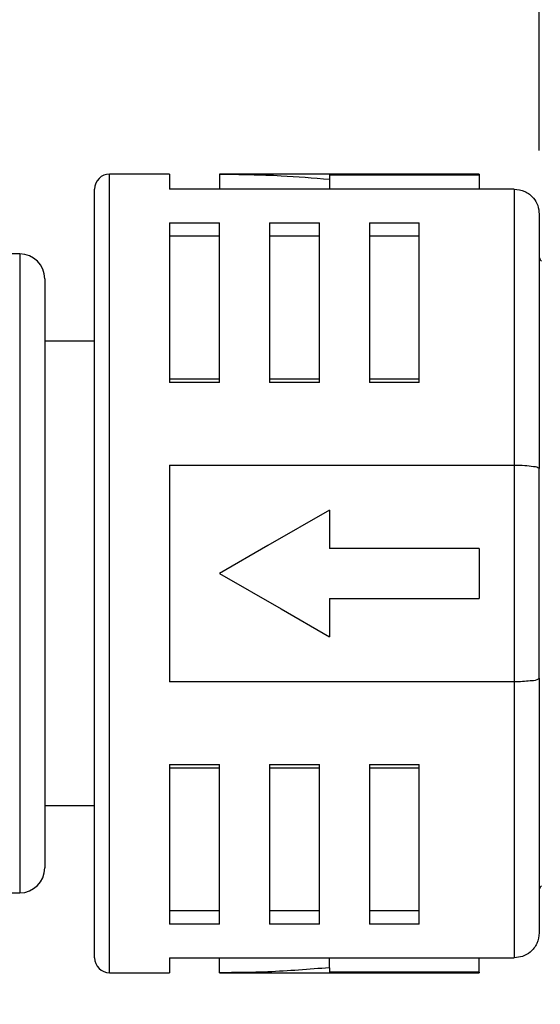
# Model space of a CAD drawing. Header units: millimetres. Extents: x 6 to 273, y 6 to 210.
# Tile 5 of 14: x 97 to 107, y 71 to 91. Entities that reach past the tile are written whole.
import ezdxf

# ---------------------------------------------------------------- set-up
doc = ezdxf.new("R2010")
doc.units = ezdxf.units.MM
doc.linetypes.add('SLD-Solid', pattern=[0])
doc.layers.add('DIMENSIONS', color=140, linetype='SLD-Solid', lineweight=25)
doc.layers.add('TEXT', color=140, linetype='SLD-Solid', lineweight=25)
doc.styles.add('SLDTEXTSTYLE0', font='TXT', dxfattribs={"width": 0.7})
doc.dimstyles.new('SLDDIMSTYLE0', dxfattribs={"dimtxt": 2.158008, "dimasz": 3.302, "dimexe": 0, "dimexo": 0.0625, "dimgap": 0.539502, "dimtad": 0, "dimtih": 1, "dimtoh": 1, "dimdec": 1, "dimrnd": 1e-09, "dimzin": 4, "dimdsep": 46, "dimtxsty": 'SLDTEXTSTYLE0', "dimsah": 1, "dimcen": 0.09, "dimadec": 0, "dimazin": 1, "dimtfac": 1, "dimtdec": 1, "dimtofl": 0, "dimtmove": 0, "dimatfit": 3, "dimfxl": 0, "dimfrac": 2, "dimtolj": 1, "dimtzin": 12, "dimarcsym": 0})
doc.dimstyles.new('SLDDIMSTYLE1', dxfattribs={"dimtxt": 2.158008, "dimasz": 3.302, "dimexe": 0, "dimexo": 0.0625, "dimgap": 0.539502, "dimtad": 0, "dimtih": 1, "dimtoh": 1, "dimdec": 1, "dimrnd": 1e-09, "dimzin": 12, "dimdsep": 46, "dimtxsty": 'SLDTEXTSTYLE0', "dimsah": 1, "dimcen": 0.09, "dimadec": 0, "dimazin": 3, "dimtfac": 1, "dimtdec": 1, "dimtofl": 0, "dimtmove": 0, "dimatfit": 3, "dimfxl": 0, "dimfrac": 2, "dimtolj": 1, "dimtzin": 12, "dimarcsym": 0})
doc.dimstyles.new('SLDDIMSTYLE2', dxfattribs={"dimtxt": 0.18, "dimasz": 3.302, "dimexe": 0, "dimexo": 0.0625, "dimgap": 0, "dimtad": 0, "dimtih": 1, "dimtoh": 1, "dimdec": 0, "dimrnd": 1e-09, "dimzin": 0, "dimdsep": 46, "dimtxsty": 'Standard', "dimsah": 1, "dimcen": 0.09, "dimadec": 0, "dimazin": 0, "dimtfac": 3.302, "dimtdec": 0, "dimtofl": 0, "dimtmove": 0, "dimatfit": 3, "dimfxl": 0, "dimfrac": 2, "dimtolj": 1, "dimtzin": 0, "dimarcsym": 0})

# ---------------------------------------------------------------- blocks, each defined once
blk = doc.blocks.new('_D_1')
at = {"layer": 'DIMENSIONS'}
for p, q in [((67.243, 85.948), (67.243, 110.845)), ((117.243, 86.239), (117.243, 110.845)), ((67.243, 107.67), (88.231, 107.67)), ((91.155, 107.67), (90.43, 107.67)), ((90.43, 107.67), (90.43, 104.241)), ((97.568, 107.67), (98.292, 107.67)), ((98.292, 107.67), (98.292, 104.241)), ((117.243, 107.67), (100.492, 107.67)), ((90.43, 104.241), (91.155, 104.241)), ((98.292, 104.241), (97.568, 104.241))]:
    blk.add_line(p, q, dxfattribs=at)
for points in [[(67.243, 107.67), (70.545, 107.162), (70.545, 108.178)], [(117.243, 107.67), (113.941, 108.178), (113.941, 107.162)]]:
    blk.add_solid(points, dxfattribs=at)
at = {"layer": 'DIMENSIONS', "char_height": 2.1167, "attachment_point": 1, "style": 'SLDTEXTSTYLE0'}
for s, insert in [('50.0', (91.155, 110.882)), ('1.97', (91.155, 106.969))]:
    blk.add_mtext(s, dxfattribs=dict(at, insert=insert))
blk = doc.blocks.new('_D_2')
at = {"layer": 'DIMENSIONS'}
for p, q in [((107.143, 88.572), (107.143, 102.082)), ((117.243, 86.239), (117.243, 102.082)), ((107.143, 98.907), (117.243, 98.907)), ((117.243, 98.907), (121.83, 98.907)), ((124.754, 98.907), (124.029, 98.907)), ((124.029, 98.907), (124.029, 95.477)), ((131.167, 98.907), (131.892, 98.907)), ((131.892, 98.907), (131.892, 95.477)), ((124.029, 95.477), (124.754, 95.477)), ((131.892, 95.477), (131.167, 95.477))]:
    blk.add_line(p, q, dxfattribs=at)
for points in [[(107.143, 98.907), (110.445, 98.399), (110.445, 99.415)], [(117.243, 98.907), (113.941, 99.415), (113.941, 98.399)]]:
    blk.add_solid(points, dxfattribs=at)
at = {"layer": 'DIMENSIONS', "char_height": 2.1167, "attachment_point": 1, "style": 'SLDTEXTSTYLE0'}
for s, insert in [('10.1', (124.754, 102.119)), ('0.40', (124.754, 98.206))]:
    blk.add_mtext(s, dxfattribs=dict(at, insert=insert))

msp = doc.modelspace()

# ---------------------------------------------------------------- linework, layer by layer
for p, q in [((99.743, 88.102), (98.543, 88.102)), ((98.543, 72.102), (98.543, 88.102)), ((99.743, 88.102), (99.743, 87.802)), ((105.943, 88.102), (100.743, 88.102)), ((100.743, 88.102), (100.743, 87.802)), ((102.943, 88.086), (105.943, 88.086)), ((102.943, 88.086), (102.943, 88)), ((102.943, 88), (102.943, 87.802)), ((105.943, 88.102), (105.943, 88.086)), ((105.943, 88.086), (105.943, 87.802)), ((98.243, 80.102), (98.243, 87.802)), ((106.643, 87.802), (99.743, 87.802)), ((106.643, 87.802), (106.643, 82.272)), ((107.143, 87.302), (107.143, 82.202)), ((99.743, 87.128), (100.743, 87.128)), ((99.743, 87.128), (99.743, 83.927)), ((100.743, 83.927), (100.743, 87.128)), ((101.743, 87.128), (102.743, 87.128)), ((101.743, 87.128), (101.743, 83.927)), ((102.743, 83.927), (102.743, 87.128)), ((103.743, 87.128), (104.743, 87.128)), ((103.743, 87.128), (103.743, 83.927)), ((104.743, 83.927), (104.743, 87.128)), ((100.743, 86.857), (99.743, 86.857)), ((102.743, 86.857), (101.743, 86.857)), ((104.743, 86.857), (103.743, 86.857)), ((96.743, 86.502), (96.343, 86.502)), ((96.743, 86.502), (96.743, 80.102)), ((97.243, 86.002), (97.243, 74.202)), ((98.243, 84.752), (97.243, 84.752)), ((99.743, 84.002), (100.743, 84.002)), ((100.743, 83.927), (99.743, 83.927)), ((101.743, 84.002), (102.743, 84.002)), ((102.743, 83.927), (101.743, 83.927)), ((103.743, 84.002), (104.743, 84.002)), ((104.743, 83.927), (103.743, 83.927)), ((99.743, 82.272), (106.643, 82.272)), ((99.743, 82.272), (99.743, 77.931)), ((106.643, 82.272), (106.643, 77.931)), ((107.143, 78.002), (107.143, 82.202)), ((102.943, 81.372), (102.943, 80.602)), ((105.943, 80.602), (102.943, 80.602)), ((105.943, 80.602), (105.943, 79.602)), ((96.743, 80.102), (96.743, 73.702)), ((98.243, 72.402), (98.243, 80.102)), ((102.943, 79.602), (105.943, 79.602)), ((102.943, 79.602), (102.943, 78.831)), ((106.643, 77.931), (99.743, 77.931)), ((106.643, 77.931), (106.643, 72.402)), ((107.143, 78.002), (107.143, 72.902)), ((99.743, 76.276), (100.743, 76.276)), ((99.743, 76.276), (99.743, 73.076)), ((100.743, 76.202), (99.743, 76.202)), ((100.743, 73.076), (100.743, 76.276)), ((101.743, 76.276), (102.743, 76.276)), ((101.743, 76.276), (101.743, 73.076)), ((102.743, 76.202), (101.743, 76.202)), ((102.743, 73.076), (102.743, 76.276)), ((103.743, 76.276), (104.743, 76.276)), ((103.743, 76.276), (103.743, 73.076)), ((104.743, 76.202), (103.743, 76.202)), ((104.743, 73.076), (104.743, 76.276)), ((97.243, 75.452), (98.243, 75.452)), ((96.343, 73.702), (96.743, 73.702)), ((99.743, 73.347), (100.743, 73.347)), ((101.743, 73.347), (102.743, 73.347)), ((103.743, 73.347), (104.743, 73.347)), ((100.743, 73.076), (99.743, 73.076)), ((102.743, 73.076), (101.743, 73.076)), ((104.743, 73.076), (103.743, 73.076)), ((99.743, 72.402), (106.643, 72.402)), ((99.743, 72.402), (99.743, 72.102)), ((100.743, 72.102), (100.743, 72.402)), ((102.943, 72.203), (102.943, 72.402)), ((105.943, 72.117), (105.943, 72.402)), ((102.943, 72.203), (102.943, 72.117)), ((98.543, 72.102), (99.743, 72.102)), ((100.743, 72.102), (105.943, 72.102)), ((105.943, 72.117), (102.943, 72.117)), ((105.943, 72.117), (105.943, 72.102))]:
    msp.add_line(p, q)
at = {"flags": 128}
for points in [[(102.943, 81.372), (101.712, 80.661), (100.743, 80.102)], [(100.743, 80.102), (101.976, 79.39), (102.943, 78.831)]]:
    msp.add_lwpolyline(points, dxfattribs=at)
for centre, radius, start, end in [((98.543, 87.802), 0.3, 90.0004, 179.9998), ((96.743, 86.002), 0.5, 0, 89.9999), ((107.293, 86.464), 0.15, 180, 225.0001), ((96.743, 74.202), 0.5, 270.0001, 360), ((107.293, 73.739), 0.15, 134.9999, 180), ((98.543, 72.402), 0.3, 180.0002, 269.9996)]:
    msp.add_arc(centre, radius, start, end)
for points, knots in [([(100.743, 88.102), (101.154, 88.096), (101.889, 88.087), (102.621, 88.027), (102.943, 88)], [0, 0, 0, 0, 0.55984, 1, 1, 1, 1]), ([(106.643, 87.802), (106.716, 87.792), (106.863, 87.774), (107.027, 87.64), (107.126, 87.475), (107.137, 87.36), (107.143, 87.302)], [0, 0, 0, 0, 0.278362, 0.557579, 0.778589, 1, 1, 1, 1]), ([(106.643, 82.272), (106.714, 82.271), (106.844, 82.27), (106.997, 82.249), (107.102, 82.24), (107.134, 82.21), (107.143, 82.202)], [0, 0, 0, 0, 0.41407, 0.752663, 0.925026, 1, 1, 1, 1]), ([(107.143, 78.002), (107.128, 77.99), (107.075, 77.953), (106.955, 77.949), (106.806, 77.932), (106.7, 77.932), (106.643, 77.931)], [0, 0, 0, 0, 0.11105, 0.377798, 0.670249, 1, 1, 1, 1]), ([(107.143, 72.902), (107.134, 72.828), (107.115, 72.681), (106.98, 72.516), (106.816, 72.419), (106.701, 72.407), (106.643, 72.402)], [0, 0, 0, 0, 0.280898, 0.560881, 0.780652, 1, 1, 1, 1]), ([(102.943, 72.203), (102.533, 72.17), (101.801, 72.112), (101.066, 72.105), (100.743, 72.102)], [0, 0, 0, 0, 0.560098, 1, 1, 1, 1])]:
    msp.add_open_spline(points, degree=3, knots=knots)

# ---------------------------------------------------------------- dimensions: what is measured, and where the dimension line sits
at = {"layer": 'DIMENSIONS'}
for base, p1, dimstyle, picture, middle in [((117.243, 107.67), (67.243, 84.678), 'SLDDIMSTYLE0', '_D_1', (94.361, 107.67)), ((117.243, 98.907), (107.143, 87.302), 'SLDDIMSTYLE1', '_D_2', (127.96, 98.907))]:
    dim = msp.add_linear_dim(base=base, p1=p1, p2=(117.243, 84.969), dimstyle=dimstyle, dxfattribs=at)
    dim.commit()
    dim.dimension.update_dxf_attribs({"geometry": picture, "text_midpoint": middle, "dimtype": 160})

# ---------------------------------------------------------------- leaders
at = {"layer": 'TEXT'}
msp.add_leader([(114.079, 75.692), (104.773, 52.738), (98.423, 52.738)], dimstyle='SLDDIMSTYLE2', dxfattribs=at)

doc.saveas('drawing.dxf')
